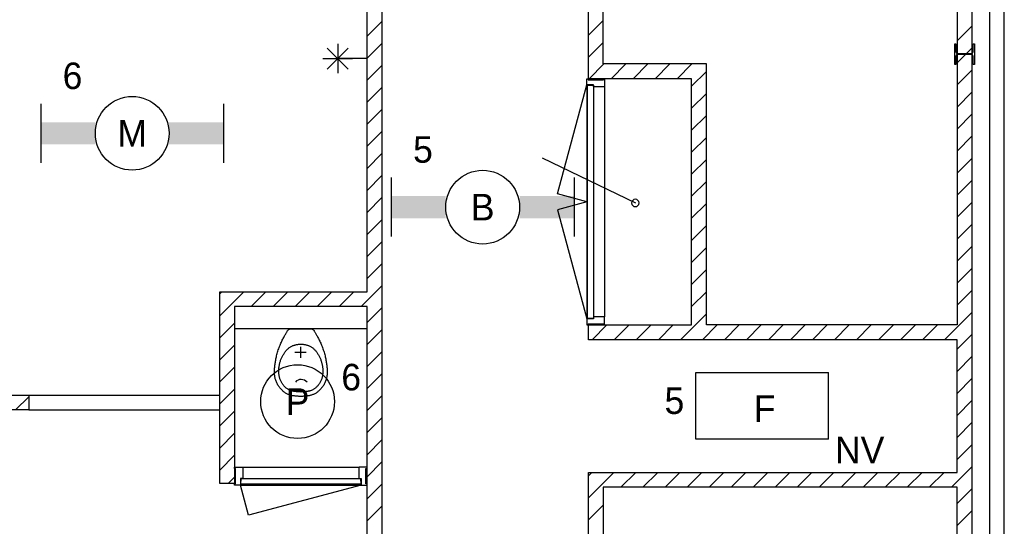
# Model space of a CAD drawing. Header units: millimetres. Extents: x -14827 to 65869, y -40284 to 56382.
# Tile 37 of 53: x 40356 to 47033, y 33620 to 37055. Entities that reach past the tile are written whole.
import ezdxf
from ezdxf.enums import TextEntityAlignment as Align

# ---------------------------------------------------------------- set-up
doc = ezdxf.new("R2010")
doc.units = ezdxf.units.MM
doc.header["$LTSCALE"] = 100
for name, color, linetype in [('AA32XI--_HOUT', 242, 'Continuous'), ('EL6311--', 130, 'Continuous'), ('EL6350--', 130, 'Continuous'), ('xref', 9, 'Continuous')]:
    doc.layers.add(name, color=color, linetype=linetype)
doc.styles.add('BURO-018', font='BUROFONT', dxfattribs={"height": 180})

# ---------------------------------------------------------------- blocks, each defined once
blk = doc.blocks.new('1115B61240')
at = {"color": 0}
for p, q in [((-6.2, 2), (-6.2, -2)), ((6.2, 2), (6.2, -2))]:
    blk.add_line(p, q, dxfattribs=at)
at = {"color": 0, "linetype": 'Continuous'}
blk.add_circle((0, 0), 2.5, dxfattribs=at)
at = {"color": 0}
for points in [[(-2.5, 0.75), (-6.2, 0.75), (-2.5, -0.75), (-6.2, -0.75)], [(2.5, 0.75), (6.2, 0.75), (2.5, -0.75), (6.2, -0.75)]]:
    blk.add_solid(points, dxfattribs=at)
at = {"color": 0, "linetype": 'Continuous', "style": 'BURO-018'}
for tag, p in [('E_GKAST', (0, 8)), ('E_GROEP', (0, 5)), ('E_SGROEP', (4.5, 5)), ('E_ARMCODE', (0, 0)), ('E_SLET', (4.5, -3))]:
    blk.add_attdef(tag, text='', height=1.8, dxfattribs=at).set_placement(p, align=Align.MIDDLE)
blk = doc.blocks.new('1115C3A')
at = {"color": 0, "linetype": 'Continuous'}
for p, q in [((-4.5, 5.5), (4.5, 5.5)), ((-4.5, 1), (-4.5, 5.5)), ((4.5, 1), (4.5, 5.5)), ((4.5, 1), (-4.5, 1))]:
    blk.add_line(p, q, dxfattribs=at)
at = {"color": 0, "linetype": 'Continuous', "style": 'BURO-018'}
for tag, p in [('E_GKAST', (0, 15.167)), ('E_GROEP', (0, 12.167)), ('E_SGROEP', (4.5, 12.167)), ('E_ARMCODE', (0, 8))]:
    blk.add_attdef(tag, text='', height=1.8, dxfattribs=at).set_placement(p, align=Align.MIDDLE)
blk = doc.blocks.new('1115B3A')
at = {"color": 0, "linetype": 'Continuous'}
blk.add_circle((0, 0), 2.5, dxfattribs=at)
at = {"color": 0, "linetype": 'Continuous', "style": 'BURO-018'}
for tag, p in [('E_GKAST', (0, 8)), ('E_GROEP', (0, 5)), ('E_SGROEP', (4.5, 5)), ('E_ARMCODE', (0, 0)), ('E_SLET', (4.5, -1))]:
    blk.add_attdef(tag, text='', height=1.8, dxfattribs=at).set_placement(p, align=Align.MIDDLE)

msp = doc.modelspace()

# ---------------------------------------------------------------- hatches: boundary and pattern name
at = {"layer": 'AA32XI--_HOUT'}
h = msp.add_hatch(dxfattribs=at)
h.set_pattern_fill('', color=256, scale=880, angle=-90, style=0, pattern_type=0)
h.set_pattern_definition([])
h.paths.add_polyline_path([(44322.6, 36655), (44322.6, 36601), (44320.6, 36599), (44249.6, 36599), (44247.6, 36601), (44247.6, 36614), (44204.6, 36614), (44202.6, 36616), (44202.6, 36655), (44210.6, 36655), (44210.6, 36647), (44314.6, 36647), (44314.6, 36655)])
h = msp.add_hatch(dxfattribs=at)
h.set_pattern_fill('', color=256, scale=880, style=0, pattern_type=0)
h.set_pattern_definition([])
h.paths.add_polyline_path([(44322.6, 34985), (44322.6, 35039), (44320.6, 35041), (44249.6, 35041), (44247.6, 35039), (44247.6, 35026), (44204.6, 35026), (44202.6, 35024), (44202.6, 34985), (44210.6, 34985), (44210.6, 34993), (44314.6, 34993), (44314.6, 34985)])
h = msp.add_hatch(dxfattribs=at)
h.set_pattern_fill('', color=256, scale=880, style=0, pattern_type=0)
h.set_pattern_definition([])
h.paths.add_polyline_path([(41812.6, 34020), (41866.6, 34020), (41868.6, 34018), (41868.6, 33947), (41866.6, 33945), (41853.6, 33945), (41853.6, 33902), (41851.6, 33900), (41812.6, 33900), (41812.6, 33908), (41820.6, 33908), (41820.6, 34012), (41812.6, 34012)])
h = msp.add_hatch(dxfattribs=at)
h.set_pattern_fill('', color=256, scale=880, style=0, pattern_type=0)
h.set_pattern_definition([])
h.paths.add_polyline_path([(42712.6, 34020), (42658.6, 34020), (42656.6, 34018), (42656.6, 33947), (42658.6, 33945), (42671.6, 33945), (42671.6, 33902), (42673.6, 33900), (42712.6, 33900), (42712.6, 33908), (42704.6, 33908), (42704.6, 34012), (42712.6, 34012)])

# ---------------------------------------------------------------- linework, layer by layer
at = {"layer": 'xref'}
for p, q in [((46812.6, 47410), (46812.6, 32538.3)), ((46932.6, 47410), (46932.6, 32585.6)), ((47032.6, 32625), (47032.6, 47410)), ((44212.6, 36655), (44212.6, 41810)), ((44312.6, 36755), (44312.6, 40310)), ((46712.6, 40310), (46712.6, 34985)), ((42812.6, 38710), (42812.6, 32910)), ((42712.6, 35210), (42712.6, 37610)), ((42712.6, 36943.1), (42812.6, 37043.1)), ((44212.6, 36949.7), (44312.6, 37049.7)), ((46712.6, 36910.9), (46812.6, 37010.9)), ((42441.9, 36720.6), (42583.3, 36862)), ((42441.9, 36862), (42583.3, 36720.6)), ((42512.6, 36891.3), (42512.6, 36691.3)), ((42712.6, 36793.8), (42812.6, 36893.8)), ((44212.6, 36800.3), (44312.6, 36900.3)), ((46696.4, 36752), (46696.4, 36892)), ((46696.4, 36892), (46704.9, 36892)), ((46704.9, 36892), (46704.9, 36836.8)), ((46712.6, 36761.5), (46812.6, 36861.5)), ((46820.9, 36836.8), (46820.9, 36892)), ((46820.9, 36892), (46829.4, 36892)), ((46829.4, 36892), (46829.4, 36752)), ((42412.6, 36791.3), (42612.6, 36791.3)), ((42712.6, 36791.3), (42512.6, 36791.3)), ((46704.9, 36807.3), (46704.9, 36752)), ((46716.9, 36824.8), (46808.9, 36824.8)), ((46808.9, 36819.3), (46716.9, 36819.3)), ((46820.9, 36752), (46820.9, 36807.3)), ((42712.6, 36644.4), (42812.6, 36744.4)), ((44216.7, 36655), (44316.7, 36755)), ((45012.6, 36755), (44312.6, 36755)), ((44366, 36655), (44466, 36755)), ((44515.3, 36655), (44615.3, 36755)), ((44664.7, 36655), (44764.7, 36755)), ((44814, 36655), (44914, 36755)), ((45012.6, 34985), (45012.6, 36755)), ((46704.9, 36752), (46696.4, 36752)), ((46829.4, 36752), (46820.9, 36752)), ((44312.6, 36655), (44212.6, 36655)), ((44912.6, 36655), (44312.6, 36655)), ((44912.6, 36604.3), (45012.6, 36704.3)), ((44912.6, 34985), (44912.6, 36655)), ((46712.6, 36612.2), (46812.6, 36712.2)), ((42712.6, 36495.1), (42812.6, 36595.1)), ((44004.1, 35873.2), (44202.6, 36614)), ((44202.6, 36614), (44202.6, 35026)), ((44207.6, 35028), (44207.6, 36612)), ((44207.6, 36612), (44247.6, 36610)), ((44247.6, 36610), (44247.6, 35030)), ((44247.6, 36599), (44247.6, 35041)), ((44322.6, 36599), (44322.6, 35041)), ((44912.6, 36455), (45012.6, 36555)), ((46712.6, 36462.9), (46812.6, 36562.9)), ((42712.6, 36345.7), (42812.6, 36445.7)), ((44912.6, 36305.6), (45012.6, 36405.6)), ((46712.6, 36313.5), (46812.6, 36413.5)), ((42712.6, 36196.4), (42812.6, 36296.4)), ((44912.6, 36156.3), (45012.6, 36256.3)), ((46712.6, 36164.2), (46812.6, 36264.2)), ((42712.6, 36047.1), (42812.6, 36147.1)), ((43899.2, 36117.5), (44530.9, 35812.5)), ((44912.6, 36006.9), (45012.6, 36106.9)), ((46712.6, 36014.8), (46812.6, 36114.8)), ((42712.6, 35897.7), (42812.6, 35997.7)), ((44912.6, 35857.6), (45012.6, 35957.6)), ((46712.6, 35865.5), (46812.6, 35965.5)), ((44202.6, 35820), (44004.1, 35873.2)), ((42712.6, 35748.4), (42812.6, 35848.4)), ((44202.6, 35820), (44004.1, 35766.8)), ((44912.6, 35708.3), (45012.6, 35808.3)), ((46712.6, 35716.2), (46812.6, 35816.2)), ((44004.1, 35766.8), (44202.6, 35026)), ((42712.6, 35599), (42812.6, 35699)), ((44912.6, 35558.9), (45012.6, 35658.9)), ((46712.6, 35566.8), (46812.6, 35666.8)), ((42712.6, 35449.7), (42812.6, 35549.7)), ((46712.6, 35417.5), (46812.6, 35517.5)), ((44912.6, 35409.6), (45012.6, 35509.6)), ((42712.6, 35300.3), (42812.6, 35400.3)), ((44912.6, 35260.2), (45012.6, 35360.2)), ((46712.6, 35268.1), (46812.6, 35368.1)), ((42671.7, 35110), (42812.6, 35251)), ((41712.6, 34010), (41712.6, 35210)), ((41712.6, 35210), (42712.6, 35210)), ((41712.6, 35196.4), (41726.3, 35210)), ((41712.6, 35047.1), (41875.6, 35210)), ((41924.9, 35110), (42024.9, 35210)), ((42074.3, 35110), (42174.3, 35210)), ((42223.6, 35110), (42323.6, 35210)), ((42373, 35110), (42473, 35210)), ((42522.3, 35110), (42622.3, 35210)), ((44912.6, 35110.9), (45012.6, 35210.9)), ((46712.6, 35118.8), (46812.6, 35218.8)), ((42712.6, 35110), (41812.6, 35110)), ((41812.6, 35110), (41812.6, 34010)), ((42712.6, 32910), (42712.6, 35110)), ((42712.6, 35001.7), (42812.6, 35101.7)), ((44836.1, 34885), (45012.6, 35061.5)), ((46628.2, 34885), (46812.6, 35069.5)), ((41712.6, 34897.7), (41812.6, 34997.7)), ((44247.6, 35030), (44207.6, 35028)), ((44212.6, 34885), (44212.6, 34985)), ((44212.6, 34985), (44312.6, 34985)), ((44238.7, 34885), (44338.7, 34985)), ((44312.6, 34985), (44912.6, 34985)), ((44388.1, 34885), (44488.1, 34985)), ((44537.4, 34885), (44637.4, 34985)), ((44686.8, 34885), (44786.8, 34985)), ((44985.4, 34885), (45085.4, 34985)), ((46712.6, 34985), (45012.6, 34985)), ((45134.8, 34885), (45234.8, 34985)), ((45284.1, 34885), (45384.1, 34985)), ((45433.5, 34885), (45533.5, 34985)), ((45582.8, 34885), (45682.8, 34985)), ((45732.2, 34885), (45832.2, 34985)), ((45881.5, 34885), (45981.5, 34985)), ((46030.8, 34885), (46130.8, 34985)), ((46180.2, 34885), (46280.2, 34985)), ((46329.5, 34885), (46429.5, 34985)), ((46478.9, 34885), (46578.9, 34985)), ((42712.6, 34960), (41812.6, 34960)), ((42155.1, 34915.9), (42157.8, 34920.7)), ((42157.8, 34920.7), (42160.4, 34925.2)), ((42160.4, 34925.2), (42162.9, 34929.5)), ((42162.9, 34929.5), (42165.2, 34933.5)), ((42165.2, 34933.5), (42167.3, 34937.2)), ((42167.3, 34937.2), (42169.3, 34940.6)), ((42169.3, 34940.6), (42171.2, 34943.7)), ((42171.2, 34943.7), (42173.2, 34946.6)), ((42173.2, 34946.6), (42175.4, 34949.4)), ((42175.4, 34949.4), (42178, 34952)), ((42178, 34952), (42181.1, 34954.7)), ((42181.1, 34954.7), (42184.8, 34957.3)), ((42184.8, 34957.3), (42189.2, 34960)), ((42189.2, 34960), (42336.1, 34960)), ((42336.1, 34960), (42340.5, 34957.3)), ((42340.5, 34957.3), (42344.2, 34954.7)), ((42344.2, 34954.7), (42347.2, 34952)), ((42347.2, 34952), (42349.8, 34949.4)), ((42349.8, 34949.4), (42352.1, 34946.6)), ((42352.1, 34946.6), (42354.1, 34943.7)), ((42354.1, 34943.7), (42356, 34940.6)), ((42356, 34940.6), (42358, 34937.2)), ((42358, 34937.2), (42360.1, 34933.5)), ((42360.1, 34933.5), (42362.4, 34929.5)), ((42362.4, 34929.5), (42364.9, 34925.2)), ((42364.9, 34925.2), (42367.4, 34920.7)), ((42367.4, 34920.7), (42370.1, 34915.9)), ((42712.6, 34852.3), (42812.6, 34952.3)), ((46712.6, 34820.1), (46812.6, 34920.1)), ((42121.6, 34847.4), (42124.7, 34854.8)), ((42124.7, 34854.8), (42127.8, 34862)), ((42127.8, 34862), (42130.9, 34868.9)), ((42130.9, 34868.9), (42134.1, 34875.5)), ((42134.1, 34875.5), (42137.2, 34882)), ((42137.2, 34882), (42140.4, 34888.2)), ((42140.4, 34888.2), (42143.4, 34894.2)), ((42143.4, 34894.2), (42146.5, 34899.9)), ((42146.5, 34899.9), (42149.4, 34905.5)), ((42149.4, 34905.5), (42152.3, 34910.8)), ((42152.3, 34910.8), (42155.1, 34915.9)), ((42221.4, 34849.2), (42225.3, 34850.2)), ((42225.3, 34850.2), (42229.2, 34851.2)), ((42229.2, 34851.2), (42232.9, 34852)), ((42232.9, 34852), (42236.5, 34852.7)), ((42236.5, 34852.7), (42240, 34853.3)), ((42240, 34853.3), (42243.2, 34853.7)), ((42243.2, 34853.7), (42246.2, 34854.1)), ((42246.2, 34854.1), (42249, 34854.5)), ((42249, 34854.5), (42251.4, 34854.7)), ((42251.4, 34854.7), (42253.6, 34854.9)), ((42253.6, 34854.9), (42255.4, 34855.1)), ((42255.4, 34855.1), (42257, 34855.2)), ((42257, 34855.2), (42258.4, 34855.3)), ((42258.4, 34855.3), (42259.6, 34855.3)), ((42259.6, 34855.3), (42260.7, 34855.3)), ((42260.7, 34855.3), (42261.7, 34855.4)), ((42261.7, 34855.4), (42262.6, 34855.4)), ((42262.6, 34855.4), (42263.6, 34855.4)), ((42263.6, 34855.4), (42264.6, 34855.3)), ((42264.6, 34855.3), (42265.7, 34855.3)), ((42265.7, 34855.3), (42266.9, 34855.3)), ((42266.9, 34855.3), (42268.3, 34855.2)), ((42268.3, 34855.2), (42269.9, 34855.1)), ((42269.9, 34855.1), (42271.7, 34854.9)), ((42271.7, 34854.9), (42273.8, 34854.7)), ((42273.8, 34854.7), (42276.3, 34854.5)), ((42276.3, 34854.5), (42279, 34854.1)), ((42279, 34854.1), (42282.1, 34853.7)), ((42282.1, 34853.7), (42285.3, 34853.3)), ((42285.3, 34853.3), (42288.8, 34852.7)), ((42288.8, 34852.7), (42292.4, 34852)), ((42292.4, 34852), (42296.1, 34851.2)), ((42296.1, 34851.2), (42300, 34850.2)), ((42300, 34850.2), (42303.9, 34849.2)), ((42370.1, 34915.9), (42372.9, 34910.8)), ((42372.9, 34910.8), (42375.8, 34905.5)), ((42375.8, 34905.5), (42378.8, 34899.9)), ((42378.8, 34899.9), (42381.8, 34894.2)), ((42381.8, 34894.2), (42384.9, 34888.2)), ((42384.9, 34888.2), (42388, 34882)), ((42388, 34882), (42391.2, 34875.5)), ((42391.2, 34875.5), (42394.3, 34868.9)), ((42394.3, 34868.9), (42397.5, 34862)), ((42397.5, 34862), (42400.6, 34854.8)), ((42400.6, 34854.8), (42403.6, 34847.4)), ((46712.6, 34885), (44212.6, 34885)), ((46712.6, 33985), (46712.6, 34885)), ((41712.6, 34748.4), (41812.6, 34848.4)), ((42098.5, 34776.6), (42100.5, 34784.2)), ((42100.5, 34784.2), (42102.6, 34792)), ((42102.6, 34792), (42105, 34800)), ((42105, 34800), (42107.5, 34808)), ((42107.5, 34808), (42110.1, 34816)), ((42110.1, 34816), (42112.8, 34824.1)), ((42112.8, 34824.1), (42115.7, 34832)), ((42115.7, 34832), (42118.6, 34839.8)), ((42118.6, 34839.8), (42121.6, 34847.4)), ((42141.2, 34779), (42143.7, 34783.6)), ((42143.7, 34783.6), (42146.4, 34788)), ((42146.4, 34788), (42149.2, 34792.4)), ((42149.2, 34792.4), (42152, 34796.7)), ((42152, 34796.7), (42155, 34800.8)), ((42155, 34800.8), (42158, 34804.9)), ((42158, 34804.9), (42161.2, 34808.8)), ((42161.2, 34808.8), (42164.4, 34812.5)), ((42164.4, 34812.5), (42167.8, 34816.2)), ((42167.8, 34816.2), (42171.2, 34819.6)), ((42171.2, 34819.6), (42174.8, 34823)), ((42174.8, 34823), (42178.4, 34826.1)), ((42178.4, 34826.1), (42182.1, 34829.1)), ((42182.1, 34829.1), (42185.8, 34831.9)), ((42185.8, 34831.9), (42189.6, 34834.5)), ((42189.6, 34834.5), (42193.5, 34837)), ((42193.5, 34837), (42197.5, 34839.3)), ((42197.5, 34839.3), (42201.5, 34841.3)), ((42201.5, 34841.3), (42205.5, 34843.2)), ((42205.5, 34843.2), (42209.5, 34845)), ((42209.5, 34845), (42213.5, 34846.5)), ((42213.5, 34846.5), (42217.5, 34847.9)), ((42217.5, 34847.9), (42221.4, 34849.2)), ((42221.3, 34800), (42299.7, 34800)), ((42262.6, 34763.4), (42262.6, 34838)), ((42303.9, 34849.2), (42307.8, 34847.9)), ((42307.8, 34847.9), (42311.8, 34846.5)), ((42311.8, 34846.5), (42315.8, 34845)), ((42315.8, 34845), (42319.8, 34843.2)), ((42319.8, 34843.2), (42323.8, 34841.3)), ((42323.8, 34841.3), (42327.8, 34839.3)), ((42327.8, 34839.3), (42331.7, 34837)), ((42331.7, 34837), (42335.6, 34834.5)), ((42335.6, 34834.5), (42339.5, 34831.9)), ((42339.5, 34831.9), (42343.2, 34829.1)), ((42343.2, 34829.1), (42346.9, 34826.1)), ((42346.9, 34826.1), (42350.5, 34823)), ((42350.5, 34823), (42354, 34819.6)), ((42354, 34819.6), (42357.5, 34816.2)), ((42357.5, 34816.2), (42360.8, 34812.5)), ((42360.8, 34812.5), (42364.1, 34808.8)), ((42364.1, 34808.8), (42367.2, 34804.9)), ((42367.2, 34804.9), (42370.3, 34800.8)), ((42370.3, 34800.8), (42373.2, 34796.7)), ((42373.2, 34796.7), (42376.1, 34792.4)), ((42376.1, 34792.4), (42378.9, 34788)), ((42378.9, 34788), (42381.5, 34783.6)), ((42381.5, 34783.6), (42384.1, 34779)), ((42403.6, 34847.4), (42406.7, 34839.8)), ((42406.7, 34839.8), (42409.6, 34832)), ((42409.6, 34832), (42412.5, 34824.1)), ((42412.5, 34824.1), (42415.2, 34816)), ((42415.2, 34816), (42417.8, 34808)), ((42417.8, 34808), (42420.3, 34800)), ((42420.3, 34800), (42422.6, 34792)), ((42422.6, 34792), (42424.8, 34784.2)), ((42424.8, 34784.2), (42426.8, 34776.6)), ((42712.6, 34703), (42812.6, 34803)), ((42087, 34712.2), (42087.9, 34719.2)), ((42087.9, 34719.2), (42088.9, 34726.3)), ((42088.9, 34726.3), (42089.9, 34733.3)), ((42089.9, 34733.3), (42091, 34740.3)), ((42091, 34740.3), (42092.2, 34747.4)), ((42092.2, 34747.4), (42093.6, 34754.6)), ((42093.6, 34754.6), (42095.1, 34761.8)), ((42095.1, 34761.8), (42096.7, 34769.1)), ((42096.7, 34769.1), (42098.5, 34776.6)), ((42117.2, 34713), (42118, 34717.5)), ((42118, 34717.5), (42119.1, 34722)), ((42119.1, 34722), (42120.2, 34726.6)), ((42120.2, 34726.6), (42121.4, 34731.3)), ((42121.4, 34731.3), (42122.8, 34736)), ((42122.8, 34736), (42124.3, 34740.8)), ((42124.3, 34740.8), (42126, 34745.6)), ((42126, 34745.6), (42127.8, 34750.4)), ((42127.8, 34750.4), (42129.7, 34755.3)), ((42129.7, 34755.3), (42131.8, 34760.1)), ((42131.8, 34760.1), (42134, 34764.9)), ((42134, 34764.9), (42136.3, 34769.6)), ((42136.3, 34769.6), (42138.7, 34774.3)), ((42138.7, 34774.3), (42141.2, 34779)), ((42384.1, 34779), (42386.6, 34774.3)), ((42386.6, 34774.3), (42389, 34769.6)), ((42389, 34769.6), (42391.3, 34764.9)), ((42391.3, 34764.9), (42393.5, 34760.1)), ((42393.5, 34760.1), (42395.5, 34755.3)), ((42395.5, 34755.3), (42397.5, 34750.4)), ((42397.5, 34750.4), (42399.3, 34745.6)), ((42399.3, 34745.6), (42400.9, 34740.8)), ((42400.9, 34740.8), (42402.5, 34736)), ((42402.5, 34736), (42403.8, 34731.3)), ((42403.8, 34731.3), (42405.1, 34726.6)), ((42405.1, 34726.6), (42406.2, 34722)), ((42406.2, 34722), (42407.2, 34717.5)), ((42407.2, 34717.5), (42408.1, 34713)), ((42426.8, 34776.6), (42428.6, 34769.1)), ((42428.6, 34769.1), (42430.2, 34761.8)), ((42430.2, 34761.8), (42431.7, 34754.6)), ((42431.7, 34754.6), (42433, 34747.4)), ((42433, 34747.4), (42434.3, 34740.3)), ((42434.3, 34740.3), (42435.4, 34733.3)), ((42435.4, 34733.3), (42436.4, 34726.3)), ((42436.4, 34726.3), (42437.4, 34719.2)), ((42437.4, 34719.2), (42438.2, 34712.2)), ((46712.6, 34670.8), (46812.6, 34770.8)), ((41712.6, 34599), (41812.6, 34699)), ((42083.9, 34667), (42084, 34672.8)), ((42084, 34661.6), (42083.9, 34667)), ((42084, 34672.8), (42084.2, 34678.8)), ((42084.2, 34656.3), (42084, 34661.6)), ((42084.2, 34678.8), (42084.6, 34685.1)), ((42084.5, 34651.2), (42084.2, 34656.3)), ((42085, 34646.2), (42084.5, 34651.2)), ((42084.6, 34685.1), (42085, 34691.6)), ((42085, 34691.6), (42085.6, 34698.3)), ((42085.6, 34698.3), (42086.3, 34705.2)), ((42086.3, 34705.2), (42087, 34712.2)), ((42113.3, 34671.4), (42113.4, 34675.5)), ((42113.4, 34667.3), (42113.3, 34671.4)), ((42113.4, 34679.5), (42113.6, 34683.5)), ((42113.4, 34675.5), (42113.4, 34679.5)), ((42113.6, 34663.2), (42113.4, 34667.3)), ((42113.6, 34683.5), (42113.8, 34687.6)), ((42113.8, 34659), (42113.6, 34663.2)), ((42113.8, 34687.6), (42114.2, 34691.7)), ((42114.2, 34654.8), (42113.8, 34659)), ((42114.2, 34691.7), (42114.6, 34695.8)), ((42114.6, 34650.6), (42114.2, 34654.8)), ((42114.6, 34695.8), (42115.1, 34700)), ((42115.1, 34646.3), (42114.6, 34650.6)), ((42115.1, 34700), (42115.7, 34704.2)), ((42115.7, 34704.2), (42116.4, 34708.6)), ((42116.4, 34708.6), (42117.2, 34713)), ((42408.1, 34713), (42408.9, 34708.6)), ((42408.9, 34708.6), (42409.6, 34704.2)), ((42409.6, 34704.2), (42410.2, 34700)), ((42410.7, 34650.6), (42410.1, 34646.3)), ((42410.2, 34700), (42410.7, 34695.8)), ((42410.7, 34695.8), (42411.1, 34691.7)), ((42411.1, 34654.8), (42410.7, 34650.6)), ((42411.1, 34691.7), (42411.4, 34687.6)), ((42411.5, 34659), (42411.1, 34654.8)), ((42411.4, 34687.6), (42411.7, 34683.5)), ((42411.7, 34663.2), (42411.5, 34659)), ((42411.7, 34683.5), (42411.8, 34679.5)), ((42411.9, 34667.3), (42411.7, 34663.2)), ((42411.8, 34679.5), (42411.9, 34675.5)), ((42411.9, 34675.5), (42411.9, 34671.4)), ((42411.9, 34671.4), (42411.9, 34667.3)), ((42438.2, 34712.2), (42439, 34705.2)), ((42439, 34705.2), (42439.7, 34698.3)), ((42439.7, 34698.3), (42440.2, 34691.6)), ((42440.2, 34691.6), (42440.7, 34685.1)), ((42440.8, 34651.2), (42440.3, 34646.2)), ((42440.7, 34685.1), (42441, 34678.8)), ((42441.1, 34656.3), (42440.8, 34651.2)), ((42441, 34678.8), (42441.3, 34672.8)), ((42441.3, 34661.6), (42441.1, 34656.3)), ((42441.3, 34672.8), (42441.3, 34667)), ((42441.3, 34667), (42441.3, 34661.6)), ((42712.6, 34553.6), (42812.6, 34653.6)), ((42085.6, 34641.2), (42085, 34646.2)), ((42086.4, 34636.3), (42085.6, 34641.2)), ((42087.3, 34631.2), (42086.4, 34636.3)), ((42088.4, 34626.1), (42087.3, 34631.2)), ((42089.7, 34620.8), (42088.4, 34626.1)), ((42091.1, 34615.5), (42089.7, 34620.8)), ((42092.8, 34610.1), (42091.1, 34615.5)), ((42094.6, 34604.7), (42092.8, 34610.1)), ((42096.7, 34599.3), (42094.6, 34604.7)), ((42099, 34593.9), (42096.7, 34599.3)), ((42101.5, 34588.6), (42099, 34593.9)), ((42104.3, 34583.3), (42101.5, 34588.6)), ((42107.3, 34578.1), (42104.3, 34583.3)), ((42115.8, 34641.9), (42115.1, 34646.3)), ((42116.6, 34637.5), (42115.8, 34641.9)), ((42117.5, 34633.1), (42116.6, 34637.5)), ((42118.6, 34628.7), (42117.5, 34633.1)), ((42119.8, 34624.2), (42118.6, 34628.7)), ((42121.1, 34619.7), (42119.8, 34624.2)), ((42122.7, 34615.2), (42121.1, 34619.7)), ((42124.4, 34610.7), (42122.7, 34615.2)), ((42126.3, 34606.3), (42124.4, 34610.7)), ((42128.3, 34601.9), (42126.3, 34606.3)), ((42130.6, 34597.5), (42128.3, 34601.9)), ((42133.1, 34593.3), (42130.6, 34597.5)), ((42135.7, 34589.1), (42133.1, 34593.3)), ((42138.5, 34585), (42135.7, 34589.1)), ((42141.4, 34581), (42138.5, 34585)), ((42386.8, 34585), (42383.9, 34581)), ((42389.6, 34589.1), (42386.8, 34585)), ((42392.2, 34593.3), (42389.6, 34589.1)), ((42394.7, 34597.5), (42392.2, 34593.3)), ((42396.9, 34601.9), (42394.7, 34597.5)), ((42399, 34606.3), (42396.9, 34601.9)), ((42400.9, 34610.7), (42399, 34606.3)), ((42402.6, 34615.2), (42400.9, 34610.7)), ((42404.1, 34619.7), (42402.6, 34615.2)), ((42405.5, 34624.2), (42404.1, 34619.7)), ((42406.7, 34628.7), (42405.5, 34624.2)), ((42407.8, 34633.1), (42406.7, 34628.7)), ((42408.7, 34637.5), (42407.8, 34633.1)), ((42409.5, 34641.9), (42408.7, 34637.5)), ((42410.1, 34646.3), (42409.5, 34641.9)), ((42421, 34583.3), (42418, 34578.1)), ((42423.8, 34588.6), (42421, 34583.3)), ((42426.3, 34593.9), (42423.8, 34588.6)), ((42428.6, 34599.3), (42426.3, 34593.9)), ((42430.6, 34604.7), (42428.6, 34599.3)), ((42432.5, 34610.1), (42430.6, 34604.7)), ((42434.2, 34615.5), (42432.5, 34610.1)), ((42435.6, 34620.8), (42434.2, 34615.5)), ((42436.9, 34626.1), (42435.6, 34620.8)), ((42438, 34631.2), (42436.9, 34626.1)), ((42438.9, 34636.3), (42438, 34631.2)), ((42439.7, 34641.2), (42438.9, 34636.3)), ((42440.3, 34646.2), (42439.7, 34641.2)), ((46712.6, 34521.4), (46812.6, 34621.4)), ((41712.6, 34449.7), (41812.6, 34549.7)), ((42110.5, 34572.9), (42107.3, 34578.1)), ((42113.9, 34567.9), (42110.5, 34572.9)), ((42117.5, 34563), (42113.9, 34567.9)), ((42121.3, 34558.3), (42117.5, 34563)), ((42125.1, 34553.7), (42121.3, 34558.3)), ((42129.2, 34549.2), (42125.1, 34553.7)), ((42133.3, 34545), (42129.2, 34549.2)), ((42137.5, 34540.9), (42133.3, 34545)), ((42141.8, 34537), (42137.5, 34540.9)), ((42144.4, 34577.1), (42141.4, 34581)), ((42146.1, 34533.4), (42141.8, 34537)), ((42147.6, 34573.4), (42144.4, 34577.1)), ((42150.6, 34530), (42146.1, 34533.4)), ((42150.8, 34569.8), (42147.6, 34573.4)), ((42155, 34526.7), (42150.6, 34530)), ((42154.1, 34566.4), (42150.8, 34569.8)), ((42157.5, 34563.1), (42154.1, 34566.4)), ((42159.5, 34523.8), (42155, 34526.7)), ((42160.9, 34560), (42157.5, 34563.1)), ((42164.1, 34521.1), (42159.5, 34523.8)), ((42164.4, 34557.1), (42160.9, 34560)), ((42168.6, 34518.6), (42164.1, 34521.1)), ((42167.9, 34554.3), (42164.4, 34557.1)), ((42171.5, 34551.8), (42167.9, 34554.3)), ((42173.1, 34516.4), (42168.6, 34518.6)), ((42175.1, 34549.4), (42171.5, 34551.8)), ((42177.6, 34514.5), (42173.1, 34516.4)), ((42178.6, 34547.3), (42175.1, 34549.4)), ((42182.2, 34545.3), (42178.6, 34547.3)), ((42185.8, 34543.6), (42182.2, 34545.3)), ((42189.4, 34542), (42185.8, 34543.6)), ((42193.1, 34540.6), (42189.4, 34542)), ((42196.7, 34539.3), (42193.1, 34540.6)), ((42200.4, 34538.2), (42196.7, 34539.3)), ((42204.2, 34537.2), (42200.4, 34538.2)), ((42208, 34536.3), (42204.2, 34537.2)), ((42211.9, 34535.4), (42208, 34536.3)), ((42216.1, 34534.7), (42211.9, 34535.4)), ((42221, 34533.9), (42216.1, 34534.7)), ((42226.8, 34533.2), (42221, 34533.9)), ((42233.8, 34532.4), (42226.8, 34533.2)), ((42242.3, 34531.7), (42233.8, 34532.4)), ((42252.5, 34530.8), (42242.3, 34531.7)), ((42264.7, 34529.9), (42252.5, 34530.8)), ((42272.8, 34530.8), (42260.5, 34529.9)), ((42283, 34531.7), (42272.8, 34530.8)), ((42291.5, 34532.4), (42283, 34531.7)), ((42298.5, 34533.2), (42291.5, 34532.4)), ((42304.2, 34533.9), (42298.5, 34533.2)), ((42309.1, 34534.7), (42304.2, 34533.9)), ((42313.4, 34535.4), (42309.1, 34534.7)), ((42317.3, 34536.3), (42313.4, 34535.4)), ((42321.1, 34537.2), (42317.3, 34536.3)), ((42324.9, 34538.2), (42321.1, 34537.2)), ((42328.6, 34539.3), (42324.9, 34538.2)), ((42332.2, 34540.6), (42328.6, 34539.3)), ((42335.9, 34542), (42332.2, 34540.6)), ((42339.5, 34543.6), (42335.9, 34542)), ((42343.1, 34545.3), (42339.5, 34543.6)), ((42346.6, 34547.3), (42343.1, 34545.3)), ((42350.2, 34549.4), (42346.6, 34547.3)), ((42352.2, 34516.4), (42347.7, 34514.5)), ((42353.8, 34551.8), (42350.2, 34549.4)), ((42356.7, 34518.6), (42352.2, 34516.4)), ((42357.3, 34554.3), (42353.8, 34551.8)), ((42361.2, 34521.1), (42356.7, 34518.6)), ((42360.9, 34557.1), (42357.3, 34554.3)), ((42364.3, 34560), (42360.9, 34557.1)), ((42365.7, 34523.8), (42361.2, 34521.1)), ((42367.8, 34563.1), (42364.3, 34560)), ((42370.2, 34526.7), (42365.7, 34523.8)), ((42371.1, 34566.4), (42367.8, 34563.1)), ((42374.7, 34530), (42370.2, 34526.7)), ((42374.5, 34569.8), (42371.1, 34566.4)), ((42377.7, 34573.4), (42374.5, 34569.8)), ((42379.1, 34533.4), (42374.7, 34530)), ((42380.8, 34577.1), (42377.7, 34573.4)), ((42383.5, 34537), (42379.1, 34533.4)), ((42383.9, 34581), (42380.8, 34577.1)), ((42387.8, 34540.9), (42383.5, 34537)), ((42392, 34545), (42387.8, 34540.9)), ((42396.1, 34549.2), (42392, 34545)), ((42400.1, 34553.7), (42396.1, 34549.2)), ((42404, 34558.3), (42400.1, 34553.7)), ((42407.8, 34563), (42404, 34558.3)), ((42411.4, 34567.9), (42407.8, 34563)), ((42414.8, 34572.9), (42411.4, 34567.9)), ((42418, 34578.1), (42414.8, 34572.9)), ((39437.6, 34510), (40417.6, 34510)), ((40328.9, 34410), (40417.6, 34498.8)), ((40417.6, 34510), (40417.6, 34410)), ((40417.6, 34510), (41712.6, 34510)), ((42182, 34512.7), (42177.6, 34514.5)), ((42186.4, 34511.1), (42182, 34512.7)), ((42190.6, 34509.8), (42186.4, 34511.1)), ((42194.7, 34508.6), (42190.6, 34509.8)), ((42198.7, 34507.5), (42194.7, 34508.6)), ((42202.5, 34506.6), (42198.7, 34507.5)), ((42206.1, 34505.8), (42202.5, 34506.6)), ((42209.7, 34505.1), (42206.1, 34505.8)), ((42213.3, 34504.5), (42209.7, 34505.1)), ((42216.8, 34504), (42213.3, 34504.5)), ((42220.4, 34503.6), (42216.8, 34504)), ((42224.1, 34503.1), (42220.4, 34503.6)), ((42227.9, 34502.7), (42224.1, 34503.1)), ((42231.8, 34502.4), (42227.9, 34502.7)), ((42235.9, 34502), (42231.8, 34502.4)), ((42240.2, 34501.7), (42235.9, 34502)), ((42244.6, 34501.4), (42240.2, 34501.7)), ((42249, 34501.2), (42244.6, 34501.4)), ((42253.5, 34501), (42249, 34501.2)), ((42258.1, 34500.9), (42253.5, 34501)), ((42262.6, 34500.9), (42258.1, 34500.9)), ((42267.2, 34500.9), (42262.6, 34500.9)), ((42271.8, 34501), (42267.2, 34500.9)), ((42276.3, 34501.2), (42271.8, 34501)), ((42280.7, 34501.4), (42276.3, 34501.2)), ((42285.1, 34501.7), (42280.7, 34501.4)), ((42289.3, 34502), (42285.1, 34501.7)), ((42293.5, 34502.4), (42289.3, 34502)), ((42297.4, 34502.7), (42293.5, 34502.4)), ((42301.2, 34503.1), (42297.4, 34502.7)), ((42304.9, 34503.6), (42301.2, 34503.1)), ((42308.5, 34504), (42304.9, 34503.6)), ((42312, 34504.5), (42308.5, 34504)), ((42315.6, 34505.1), (42312, 34504.5)), ((42319.2, 34505.8), (42315.6, 34505.1)), ((42322.8, 34506.6), (42319.2, 34505.8)), ((42326.6, 34507.5), (42322.8, 34506.6)), ((42330.6, 34508.6), (42326.6, 34507.5)), ((42334.7, 34509.8), (42330.6, 34508.6)), ((42338.9, 34511.1), (42334.7, 34509.8)), ((42343.3, 34512.7), (42338.9, 34511.1)), ((42347.7, 34514.5), (42343.3, 34512.7)), ((42712.6, 34404.3), (42812.6, 34504.3)), ((46712.6, 34372.1), (46812.6, 34472.1)), ((40417.6, 34410), (39537.6, 34410)), ((40417.6, 34410), (41712.6, 34410)), ((41712.6, 34300.3), (41812.6, 34400.3)), ((42712.6, 34255), (42812.6, 34355)), ((46712.6, 34222.8), (46812.6, 34322.8)), ((41712.6, 34151), (41812.6, 34251)), ((42712.6, 34105.6), (42812.6, 34205.6)), ((46712.6, 34073.4), (46812.6, 34173.4)), ((41712.6, 34001.7), (41812.6, 34101.7)), ((42712.6, 33956.3), (42812.6, 34056.3)), ((41712.6, 33910), (41712.6, 34010)), ((41712.6, 34010), (41712.6, 34010)), ((41812.6, 34010), (41812.6, 33910)), ((41868.6, 34020), (42656.6, 34020)), ((44212.6, 33962.9), (44234.8, 33985)), ((44212.6, 33813.5), (44384.1, 33985)), ((44212.6, 32950), (44212.6, 33985)), ((44212.6, 33985), (46712.6, 33985)), ((44433.5, 33885), (44533.5, 33985)), ((44582.8, 33885), (44682.8, 33985)), ((44732.2, 33885), (44832.2, 33985)), ((44881.5, 33885), (44981.5, 33985)), ((45030.8, 33885), (45130.8, 33985)), ((45180.2, 33885), (45280.2, 33985)), ((45329.5, 33885), (45429.5, 33985)), ((45478.9, 33885), (45578.9, 33985)), ((45628.2, 33885), (45728.2, 33985)), ((45777.5, 33885), (45877.5, 33985)), ((45926.9, 33885), (46026.9, 33985)), ((46076.2, 33885), (46176.2, 33985)), ((46225.6, 33885), (46325.6, 33985)), ((46374.9, 33885), (46474.9, 33985)), ((46524.2, 33885), (46624.2, 33985)), ((46673.6, 33885), (46812.6, 34024.1)), ((41770.3, 33910), (41812.6, 33952.3)), ((41855.6, 33905), (41857.6, 33945)), ((41857.6, 33945), (42667.6, 33945)), ((41868.6, 33945), (42656.6, 33945)), ((42667.6, 33945), (42669.6, 33905)), ((41812.6, 33910), (41712.6, 33910)), ((41853.6, 33900), (42671.6, 33900)), ((41908.4, 33695.5), (41853.6, 33900)), ((42669.6, 33905), (41855.6, 33905)), ((42671.6, 33900), (41908.4, 33695.5)), ((42712.6, 33806.9), (42812.6, 33906.9)), ((46712.6, 33885), (44312.6, 33885)), ((44312.6, 33885), (44312.6, 32950)), ((46712.6, 32498.8), (46712.6, 33885)), ((46712.6, 33774.7), (46812.6, 33874.7)), ((42712.6, 33657.6), (42812.6, 33757.6)), ((44212.6, 33664.2), (44312.6, 33764.2)), ((46712.6, 33625.4), (46812.6, 33725.4))]:
    msp.add_line(p, q, dxfattribs=at)
for points in [[(44322.6, 36655), (44322.6, 36601), (44320.6, 36599), (44249.6, 36599), (44247.6, 36601), (44247.6, 36614), (44204.6, 36614), (44202.6, 36616), (44202.6, 36655), (44210.6, 36655), (44210.6, 36647), (44314.6, 36647), (44314.6, 36655)], [(44322.6, 34985), (44322.6, 35039), (44320.6, 35041), (44249.6, 35041), (44247.6, 35039), (44247.6, 35026), (44204.6, 35026), (44202.6, 35024), (44202.6, 34985), (44210.6, 34985), (44210.6, 34993), (44314.6, 34993), (44314.6, 34985)], [(41812.6, 34020), (41866.6, 34020), (41868.6, 34018), (41868.6, 33947), (41866.6, 33945), (41853.6, 33945), (41853.6, 33902), (41851.6, 33900), (41812.6, 33900), (41812.6, 33908), (41820.6, 33908), (41820.6, 34012), (41812.6, 34012)], [(42712.6, 34020), (42658.6, 34020), (42656.6, 34018), (42656.6, 33947), (42658.6, 33945), (42671.6, 33945), (42671.6, 33902), (42673.6, 33900), (42712.6, 33900), (42712.6, 33908), (42704.6, 33908), (42704.6, 34012), (42712.6, 34012)]]:
    msp.add_lwpolyline(points, close=True, dxfattribs=at)
for centre, radius, start, end in [((46716.9, 36836.8), 12, 180, 270), ((46716.9, 36807.3), 12, 90, 180), ((46808.9, 36836.8), 12, 270, 0), ((46808.9, 36807.3), 12, 0, 90), ((44530.9, 35812.5), 25, 0, 180), ((44530.9, 35812.5), 25, 180, 0), ((42265, 34564.5), 51.1, 38.61302, 139.70124)]:
    msp.add_arc(centre, radius, start, end, dxfattribs=at)

# ---------------------------------------------------------------- block references
at = {"layer": 'EL6311--'}
ref = msp.add_blockref('1115B61240', (41119.4, 36284.6), dxfattribs=dict(at, xscale=100, yscale=100, zscale=100))
ref.add_attrib('E_ARMCODE', 'M', dxfattribs={"layer": '0', "color": 7, "linetype": 'Continuous', "height": 180, "style": 'BURO-018'}).set_placement((41119.4, 36284.6), align=Align.MIDDLE)
ref.add_attrib('E_GROEP', '6', dxfattribs={"layer": '0', "color": 7, "linetype": 'Continuous', "height": 180, "style": 'BURO-018'}).set_placement((40714.5, 36674.6), align=Align.MIDDLE)
ref = msp.add_blockref('1115B61240', (43495.7, 35783.9), dxfattribs=dict(at, xscale=100, yscale=100, zscale=100))
ref.add_attrib('E_ARMCODE', 'B', dxfattribs={"layer": '0', "color": 7, "linetype": 'Continuous', "height": 180, "style": 'BURO-018'}).set_placement((43495.7, 35783.9), align=Align.MIDDLE)
ref.add_attrib('E_GROEP', '5', dxfattribs={"layer": '0', "color": 7, "linetype": 'Continuous', "height": 180, "style": 'BURO-018'}).set_placement((43090.8, 36173.9), align=Align.MIDDLE)
ref = msp.add_blockref('1115B3A', (42240.6, 34465.5), dxfattribs=dict(at, xscale=100, yscale=100, zscale=100))
ref.add_attrib('E_ARMCODE', 'P', dxfattribs={"layer": '0', "color": 7, "linetype": 'Continuous', "height": 180, "style": 'BURO-018'}).set_placement((42240.6, 34465.5), align=Align.MIDDLE)
ref.add_attrib('E_GROEP', '6', dxfattribs={"layer": '0', "color": 7, "linetype": 'Continuous', "height": 180, "style": 'BURO-018'}).set_placement((42604, 34631.7), align=Align.MIDDLE)
at = {"layer": 'EL6350--'}
ref = msp.add_blockref('1115C3A', (45390.2, 34111.9), dxfattribs=dict(at, xscale=100, yscale=100, zscale=100))
ref.add_attrib('E_ARMCODE', 'F', dxfattribs={"layer": '0', "color": 7, "linetype": 'Continuous', "height": 180, "style": 'BURO-018'}).set_placement((45408.2, 34418), align=Align.MIDDLE)
ref.add_attrib('E_GROEP', '5', dxfattribs={"layer": '0', "color": 7, "linetype": 'Continuous', "height": 180, "style": 'BURO-018'}).set_placement((44795.7, 34470.5), align=Align.MIDDLE)

# ---------------------------------------------------------------- texts
at = {"layer": 'EL6350--', "color": 1, "style": 'BURO-018'}
msp.add_text('NV', height=180, dxfattribs=at).set_placement((45884.8, 34046.8))

doc.saveas('drawing.dxf')
